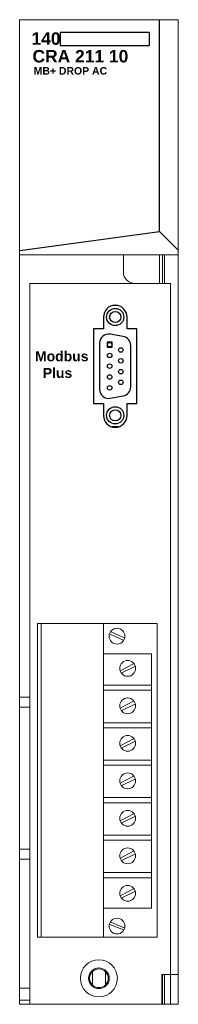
# Model space of a CAD drawing. Extents: x 10.13 to 11.72, y 3.2 to 13.05.
import ezdxf

# ---------------------------------------------------------------- set-up
doc = ezdxf.new("R2010")
doc.units = 0
doc.header["$MEASUREMENT"] = 0
doc.layers.add('MODEL', color=4, linetype='Continuous')

# ---------------------------------------------------------------- blocks, each defined once
blk = doc.blocks.new('D_SUB')
for p, q in [((10.4089, 6.8916), (10.354, 6.8916)), ((10.2633, 6.7767), (10.2633, 6.6586)), ((10.4995, 6.6586), (10.4995, 6.7767)), ((10.1649, 6.6586), (10.1649, 5.9106)), ((10.2633, 6.6586), (10.1649, 6.6586)), ((10.4621, 6.5821), (10.3311, 6.6052)), ((10.598, 6.6586), (10.4995, 6.6586)), ((10.598, 5.9106), (10.598, 6.6586)), ((10.2254, 6.5166), (10.2254, 6.0536)), ((10.5364, 6.0767), (10.5364, 6.4935)), ((10.1649, 5.9106), (10.2633, 5.9106)), ((10.2633, 5.9106), (10.2633, 5.7924)), ((10.3311, 5.9649), (10.4621, 5.988)), ((10.4995, 5.7924), (10.4995, 5.9106)), ((10.4995, 5.9106), (10.598, 5.9106)), ((10.4128, 5.6786), (10.3501, 5.6786))]:
    blk.add_line(p, q)
at = {"color": 4}
for p, q in [((10.2998, 6.5267), (10.2998, 6.4755)), ((10.351, 6.5267), (10.2998, 6.5267)), ((10.351, 6.4755), (10.351, 6.5267)), ((10.2998, 6.4755), (10.351, 6.4755))]:
    blk.add_line(p, q, dxfattribs=at)
for centre, radius in [((10.3814, 6.7771), 0.086), ((10.3814, 6.7771), 0.056), ((10.3254, 6.5011), 0.0225), ((10.3254, 6.3931), 0.0225), ((10.4374, 6.4471), 0.0225), ((10.3254, 6.2851), 0.0225), ((10.4374, 6.3391), 0.0225), ((10.4374, 6.2311), 0.0225), ((10.3254, 6.1771), 0.0225), ((10.4374, 6.1231), 0.0225), ((10.3254, 6.0691), 0.0225), ((10.3814, 5.7931), 0.086), ((10.3814, 5.7931), 0.056)]:
    blk.add_circle(centre, radius)
for centre, radius, start, end in [((10.3814, 6.7767), 0.1181, 0, 180), ((10.3154, 6.5166), 0.09, 80, 180), ((10.4464, 6.4935), 0.09, 0, 80), ((10.3154, 6.0536), 0.09, 180, 280), ((10.4464, 6.0767), 0.09, 280, 0), ((10.3814, 5.7924), 0.1181, 180, 0)]:
    blk.add_arc(centre, radius, start, end)
at = {"insert": (9.5777, 6.4345), "char_height": 0.1, "width": 0.6239, "attachment_point": 1}
blk.add_mtext('{\\fArial|b1|i0|c0|p34;Modbus\\P  Plus}', dxfattribs=at)

msp = doc.modelspace()

# ---------------------------------------------------------------- linework, layer by layer
for p, q in [((11.537, 10.9299), (11.537, 13.0504)), ((10.5409, 12.9259), (11.4312, 12.9259)), ((10.5409, 12.9259), (10.5409, 12.7909)), ((11.4312, 12.9259), (11.4312, 12.7909)), ((10.5409, 12.7909), (11.4312, 12.7909)), ((10.1367, 10.7421), (11.537, 10.9299)), ((11.537, 10.9299), (11.7248, 10.7421))]:
    msp.add_line(p, q)
at = {"linetype": 'Continuous', "lineweight": 0}
for p, q in [((10.3499, 3.8766), (10.3499, 7.0046)), ((11.0409, 6.904), (11.1727, 6.8449)), ((11.0511, 6.9278), (11.183, 6.8665)), ((10.9754, 6.7054), (11.4544, 6.7054)), ((11.4544, 4.1616), (11.4544, 6.7054)), ((11.1477, 6.5401), (11.2762, 6.6071)), ((11.158, 6.5151), (11.2875, 6.5787)), ((10.9754, 6.3929), (11.4544, 6.3929)), ((10.9754, 6.3417), (11.4544, 6.3417)), ((11.1477, 6.1651), (11.2762, 6.2321)), ((11.158, 6.1401), (11.2875, 6.2037)), ((10.9754, 6.0179), (11.4544, 6.0179)), ((10.9754, 5.9667), (11.4544, 5.9667)), ((11.1477, 5.7901), (11.2762, 5.8571)), ((11.158, 5.7651), (11.2875, 5.8287)), ((10.9754, 5.6429), (11.4544, 5.6429)), ((10.9754, 5.5917), (11.4544, 5.5917)), ((11.1477, 5.4151), (11.2762, 5.4821)), ((11.158, 5.3901), (11.2875, 5.4537)), ((10.9754, 5.2679), (11.4544, 5.2679)), ((10.9754, 5.2167), (11.4544, 5.2167)), ((11.1477, 5.0401), (11.2762, 5.1071)), ((11.158, 5.0151), (11.2875, 5.0787)), ((10.9754, 4.8929), (11.4544, 4.8929)), ((10.9754, 4.8417), (11.4544, 4.8417)), ((11.1477, 4.6651), (11.2762, 4.7321)), ((11.158, 4.6401), (11.2875, 4.7037)), ((10.9754, 4.5179), (11.4544, 4.5179)), ((10.9754, 4.4667), (11.4544, 4.4667)), ((11.1477, 4.2901), (11.2762, 4.3571)), ((11.158, 4.2651), (11.2875, 4.3287)), ((10.9754, 4.1624), (11.4544, 4.1624)), ((11.039, 4.0005), (11.1738, 3.9456)), ((11.0473, 4.0216), (11.1813, 3.9652))]:
    msp.add_line(p, q, dxfattribs=at)
msp.add_lwpolyline([(10.3123, 3.8709), (11.5123, 3.8709), (11.5123, 7.0109), (10.3123, 7.0109)], close=True, dxfattribs=at)
at = {"linetype": 'Continuous', "lineweight": 0, "flags": 128}
msp.add_lwpolyline([(10.9739, 3.8709), (10.9739, 7.0052)], dxfattribs=at)
at = {"linetype": 'Continuous', "lineweight": 0}
for centre in [(11.1102, 6.8829), (11.2169, 6.561), (11.2169, 6.186), (11.2169, 5.811), (11.2169, 5.436), (11.2169, 5.061), (11.2169, 4.686), (11.2169, 4.311), (11.1102, 3.9831)]:
    msp.add_circle(centre, 0.079, dxfattribs=at)
at = {"layer": 'MODEL', "color": 7, "lineweight": 0}
for p, q in [((11.7229, 3.2035), (11.7229, 13.0501)), ((10.1341, 10.6965), (11.7229, 10.6965)), ((11.1736, 10.6965), (11.1736, 10.529)), ((11.5358, 10.6965), (11.5358, 10.4108)), ((11.5654, 10.6965), (11.5654, 10.4108)), ((11.5851, 10.6965), (11.5851, 10.4108)), ((10.2365, 3.2062), (10.2365, 10.4107)), ((10.2365, 10.4107), (11.6455, 10.4107)), ((11.6455, 10.4107), (11.6455, 3.2007)), ((10.1341, 6.2743), (10.2334, 6.2743)), ((10.1341, 6.1719), (10.2334, 6.1719)), ((10.1341, 4.7537), (10.2334, 4.7537)), ((10.1341, 4.6513), (10.2334, 4.6513)), ((10.863, 3.5274), (10.863, 3.3937)), ((10.9943, 3.3941), (10.9943, 3.5271)), ((11.5599, 3.4988), (11.7229, 3.4988)), ((11.5599, 3.2035), (11.5599, 3.4988)), ((11.5654, 3.2035), (11.5654, 3.4988)), ((11.5851, 3.2035), (11.5851, 3.4988)), ((10.1341, 3.3606), (10.2294, 3.3606)), ((10.1341, 3.2427), (10.2294, 3.2427))]:
    msp.add_line(p, q, dxfattribs=at)
msp.add_lwpolyline([(11.7229, 13.0501), (10.1341, 13.0501), (10.1341, 3.2035), (11.7229, 3.2035)], dxfattribs=at)
for radius in [0.1851, 0.1034, 0.0934]:
    msp.add_circle((10.9285, 3.4606), radius, dxfattribs=at)
msp.add_open_spline([(11.1736, 10.529), (11.1736, 10.4635), (11.2263, 10.4108), (11.2918, 10.4108)], degree=3, dxfattribs=at)

# ---------------------------------------------------------------- block references
at = {"linetype": 'Continuous', "lineweight": 0}
msp.add_blockref('D_SUB', (0.7107, 3.2989), dxfattribs=at)

# ---------------------------------------------------------------- texts
at = {"attachment_point": 1}
for s, insert, char_height, width in [('{\\fArial|b1|i0|c0|p34;140}', (10.2527, 12.9239), 0.125, 0.2823), ('{\\fArial|b1|i0|c0|p34;CRA 211 10}', (10.2626, 12.7472), 0.125, 1.125), ('{\\fArial|b1|i0|c0|p34;MB+ DROP AC}', (10.2746, 12.5764), 0.075, 1.0528)]:
    msp.add_mtext(s, dxfattribs=dict(at, insert=insert, char_height=char_height, width=width))

doc.saveas('drawing.dxf')
